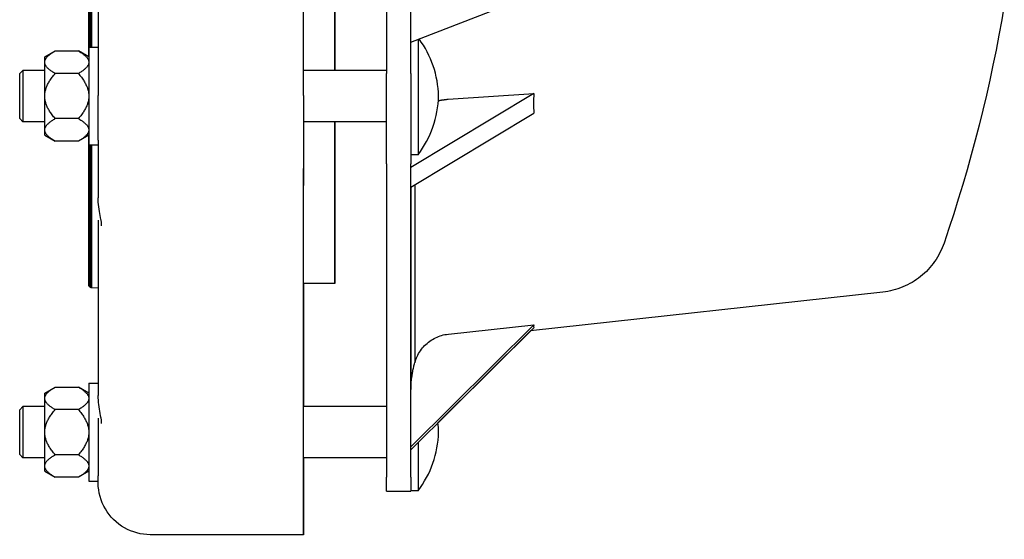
# Model space of a CAD drawing. Header units: millimetres. Extents: x -87 to 4389, y -44 to 1168.
# Tile 3 of 6: x 404 to 706, y 201 to 360. Entities that reach past the tile are written whole.
import ezdxf

# ---------------------------------------------------------------- set-up
doc = ezdxf.new("R2010")
doc.units = ezdxf.units.MM
doc.layers.add('DETAIL', color=2, linetype='Continuous')

msp = doc.modelspace()

# ---------------------------------------------------------------- linework, layer by layer
at = {"layer": 'DETAIL'}
for p, q in [((491.36, 336.74), (491.36, 542.74)), ((491.36, 336.74), (491.36, 542.74)), ((516.8, 536.03), (516.8, 343.53)), ((524.3, 343.53), (524.3, 536.03)), ((428.36, 372.09), (428.36, 336.75)), ((524.3, 353.16), (562.01, 367.9)), ((526.5, 354.02), (526.5, 318.59)), ((412, 348.6), (415.2, 350.44)), ((415.2, 350.44), (422.3, 350.44)), ((425.5, 348.6), (422.3, 350.44)), ((425.5, 351.59), (425.5, 321.59)), ((425.5, 351.59), (428.36, 351.59)), ((412, 347.2), (412, 348.6)), ((404.3, 343.49), (405.3, 344.49)), ((405.3, 344.49), (405.3, 328.69)), ((412, 344.49), (405.3, 344.49)), ((412, 346.76), (412, 347.2)), ((412, 337.03), (412, 346.76)), ((516.8, 344.49), (491.36, 344.49)), ((404.3, 329.69), (404.3, 343.49)), ((422.3, 343.52), (415.2, 343.52)), ((516.8, 315.82), (516.8, 343.53)), ((524.3, 343.53), (524.3, 315.82)), ((412, 336.16), (412, 337.03)), ((412, 326.43), (412, 336.16)), ((562.01, 337.37), (524.3, 314.67)), ((535.8, 335.63), (562.01, 337.37)), ((404.3, 329.69), (405.3, 328.69)), ((422.3, 329.67), (415.2, 329.67)), ((524.3, 308.68), (562.01, 331.38)), ((412, 328.69), (405.3, 328.69)), ((412, 325.99), (412, 326.43)), ((516.8, 328.69), (491.36, 328.69)), ((412, 324.59), (412, 325.99)), ((412, 324.59), (415.2, 322.74)), ((425.5, 324.59), (422.3, 322.74)), ((422.3, 322.74), (415.2, 322.74)), ((425.5, 321.59), (428.36, 321.59)), ((428.36, 323.03), (428.36, 305.36)), ((526.5, 318.59), (524.3, 318.59)), ((491.37, 211.4), (491.36, 314.37)), ((516.8, 315.82), (516.8, 219.57)), ((524.3, 219.57), (524.3, 315.82)), ((491.37, 206.21), (491.36, 309.17)), ((428.37, 298.45), (428.37, 298.45)), ((428.37, 298.45), (428.37, 244.64)), ((425.37, 278.84), (425.39, 278.65)), ((425.39, 278.65), (425.44, 278.47)), ((425.44, 278.47), (425.53, 278.3)), ((425.53, 278.3), (425.65, 278.15)), ((425.65, 278.15), (425.79, 278.03)), ((425.79, 278.03), (425.95, 277.93)), ((425.95, 277.93), (426.13, 277.87)), ((501.02, 279.03), (491.37, 279.03)), ((491.38, 279.03), (491.38, 241.31)), ((491.38, 279.03), (491.38, 241.31)), ((426.13, 277.87), (426.32, 277.84)), ((426.32, 277.84), (428.37, 277.74)), ((669.1, 276.42), (561.01, 264.48)), ((562.02, 266.39), (524.3, 228.96)), ((535.81, 263.52), (562.02, 266.39)), ((524.3, 228.04), (562.02, 265.48)), ((561.01, 264.48), (532.6, 236.28)), ((425.5, 248.41), (425.5, 218.41)), ((425.5, 248.41), (428.37, 248.41)), ((412, 245.41), (415.2, 247.26)), ((412, 244.01), (412, 245.41)), ((415.2, 247.26), (422.3, 247.26)), ((425.5, 245.41), (422.3, 247.26)), ((524.3, 246.53), (524.31, 246.53)), ((524.31, 246.53), (524.31, 246.73)), ((412, 243.57), (412, 244.01)), ((412, 233.85), (412, 243.57)), ((404.3, 240.31), (405.3, 241.31)), ((404.3, 226.51), (404.3, 240.31)), ((405.3, 241.31), (405.3, 225.51)), ((412, 241.31), (405.3, 241.31)), ((422.3, 240.33), (415.2, 240.33)), ((516.8, 241.31), (491.37, 241.31)), ((428.37, 237.73), (428.37, 237.73)), ((428.37, 237.73), (428.37, 220.06)), ((412, 232.97), (412, 233.85)), ((412, 223.24), (412, 232.97)), ((526.5, 230.23), (526.5, 215.41)), ((404.3, 226.51), (405.3, 225.51)), ((412, 225.51), (405.3, 225.51)), ((422.3, 226.48), (415.2, 226.48)), ((491.38, 225.51), (491.37, 206.21)), ((491.38, 225.51), (491.37, 211.41)), ((516.8, 225.51), (491.37, 225.51)), ((412, 222.8), (412, 223.24)), ((412, 221.4), (412, 222.8)), ((412, 221.4), (415.2, 219.56)), ((425.5, 221.4), (422.3, 219.56)), ((422.3, 219.56), (415.2, 219.56)), ((425.5, 218.41), (428.37, 218.41)), ((516.8, 215.28), (516.8, 219.57)), ((524.3, 219.57), (524.3, 215.28)), ((516.8, 215.28), (524.3, 215.28)), ((526.5, 215.41), (524.3, 215.41)), ((491.37, 201.94), (444.37, 201.94))]:
    msp.add_line(p, q, dxfattribs=at)
at = {"layer": 'DETAIL', "flags": 128}
for points in [[(706.37, 364.6), (705.57, 359.95), (704.72, 355.31), (703.83, 350.67), (702.89, 346.05), (701.9, 341.44), (700.86, 336.83), (699.77, 332.24), (698.64, 327.65), (697.46, 323.08), (696.23, 318.52), (694.95, 313.97), (693.63, 309.44), (692.26, 304.92), (690.85, 300.42), (689.39, 295.93), (687.88, 291.46)], [(412, 347.2), (412.02, 347.33), (412.05, 347.46), (412.09, 347.59), (412.14, 347.72), (412.2, 347.85), (412.27, 347.98), (412.35, 348.11), (412.44, 348.24), (412.53, 348.37), (412.64, 348.5), (412.76, 348.63), (412.88, 348.76), (413.02, 348.9), (413.17, 349.03), (413.32, 349.17), (413.49, 349.3), (413.66, 349.44), (413.85, 349.58), (414.05, 349.72), (414.26, 349.86), (414.48, 350), (414.71, 350.15), (414.95, 350.3), (415.2, 350.44)], [(422.3, 350.44), (422.55, 350.3), (422.8, 350.15), (423.03, 350), (423.24, 349.86), (423.45, 349.72), (423.65, 349.58), (423.84, 349.44), (424.01, 349.3), (424.18, 349.17), (424.33, 349.03), (424.48, 348.9), (424.62, 348.76), (424.74, 348.63), (424.86, 348.5), (424.97, 348.37), (425.06, 348.24), (425.15, 348.11), (425.23, 347.98), (425.3, 347.85), (425.36, 347.72), (425.41, 347.59), (425.45, 347.46), (425.48, 347.33), (425.5, 347.2)], [(415.2, 343.52), (414.95, 343.67), (414.71, 343.82), (414.48, 343.96), (414.26, 344.1), (414.05, 344.24), (413.85, 344.38), (413.66, 344.52), (413.49, 344.66), (413.32, 344.8), (413.17, 344.93), (413.02, 345.07), (412.88, 345.2), (412.76, 345.33), (412.64, 345.46), (412.53, 345.6), (412.44, 345.73), (412.35, 345.86), (412.27, 345.99), (412.2, 346.12), (412.14, 346.25), (412.09, 346.37), (412.05, 346.5), (412.02, 346.63), (412, 346.76)], [(425.5, 346.76), (425.48, 346.63), (425.45, 346.5), (425.41, 346.37), (425.36, 346.25), (425.3, 346.12), (425.23, 345.99), (425.15, 345.86), (425.06, 345.73), (424.97, 345.6), (424.86, 345.46), (424.74, 345.33), (424.62, 345.2), (424.48, 345.07), (424.33, 344.93), (424.18, 344.8), (424.01, 344.66), (423.84, 344.52), (423.65, 344.38), (423.45, 344.24), (423.24, 344.1), (423.03, 343.96), (422.8, 343.82), (422.55, 343.67), (422.3, 343.52)], [(412, 337.03), (412.02, 337.29), (412.05, 337.55), (412.09, 337.81), (412.14, 338.07), (412.2, 338.33), (412.27, 338.59), (412.35, 338.85), (412.44, 339.11), (412.53, 339.37), (412.64, 339.63), (412.76, 339.89), (412.88, 340.16), (413.02, 340.43), (413.17, 340.69), (413.32, 340.96), (413.49, 341.24), (413.66, 341.51), (413.85, 341.79), (414.05, 342.07), (414.26, 342.35), (414.48, 342.64), (414.71, 342.93), (414.95, 343.22), (415.2, 343.52)], [(422.3, 343.52), (422.55, 343.22), (422.8, 342.93), (423.03, 342.64), (423.24, 342.35), (423.45, 342.07), (423.65, 341.79), (423.84, 341.51), (424.01, 341.24), (424.18, 340.96), (424.33, 340.69), (424.48, 340.43), (424.62, 340.16), (424.74, 339.89), (424.86, 339.63), (424.97, 339.37), (425.06, 339.11), (425.15, 338.85), (425.23, 338.59), (425.3, 338.33), (425.36, 338.07), (425.41, 337.81), (425.45, 337.55), (425.48, 337.29), (425.5, 337.03)], [(415.2, 329.67), (414.95, 329.97), (414.71, 330.26), (414.48, 330.55), (414.26, 330.84), (414.05, 331.12), (413.85, 331.4), (413.66, 331.68), (413.49, 331.95), (413.32, 332.23), (413.17, 332.5), (413.02, 332.76), (412.88, 333.03), (412.76, 333.3), (412.64, 333.56), (412.53, 333.82), (412.44, 334.08), (412.35, 334.34), (412.27, 334.6), (412.2, 334.86), (412.14, 335.12), (412.09, 335.38), (412.05, 335.64), (412.02, 335.9), (412, 336.16)], [(425.5, 336.16), (425.48, 335.9), (425.45, 335.64), (425.41, 335.38), (425.36, 335.12), (425.3, 334.86), (425.23, 334.6), (425.15, 334.34), (425.06, 334.08), (424.97, 333.82), (424.86, 333.56), (424.74, 333.3), (424.62, 333.03), (424.48, 332.76), (424.33, 332.5), (424.18, 332.23), (424.01, 331.95), (423.84, 331.68), (423.65, 331.4), (423.45, 331.12), (423.24, 330.84), (423.03, 330.55), (422.8, 330.26), (422.55, 329.97), (422.3, 329.67)], [(428.36, 323.03), (428.36, 323.57), (428.36, 324.18), (428.36, 324.84), (428.36, 325.55), (428.36, 326.3), (428.36, 327.1), (428.36, 327.95), (428.36, 328.83), (428.36, 329.74), (428.36, 330.69), (428.36, 331.66), (428.36, 332.65), (428.36, 333.66), (428.36, 334.68), (428.36, 335.71), (428.36, 336.75)], [(532.74, 335.17), (532.85, 335.2), (532.97, 335.23), (533.09, 335.25), (533.21, 335.28), (533.34, 335.3), (533.46, 335.33), (533.58, 335.35), (533.71, 335.37), (533.84, 335.4), (533.97, 335.42), (534.09, 335.44), (534.22, 335.46), (534.35, 335.48), (534.48, 335.49), (534.61, 335.51), (534.75, 335.53), (534.88, 335.54), (535.01, 335.56), (535.14, 335.57), (535.27, 335.58), (535.41, 335.6), (535.54, 335.61), (535.67, 335.62), (535.8, 335.63)], [(412, 326.43), (412.02, 326.56), (412.05, 326.69), (412.09, 326.81), (412.14, 326.94), (412.2, 327.07), (412.27, 327.2), (412.35, 327.33), (412.44, 327.46), (412.53, 327.59), (412.64, 327.73), (412.76, 327.86), (412.88, 327.99), (413.02, 328.12), (413.17, 328.26), (413.32, 328.39), (413.49, 328.53), (413.66, 328.67), (413.85, 328.8), (414.05, 328.95), (414.26, 329.09), (414.48, 329.23), (414.71, 329.37), (414.95, 329.52), (415.2, 329.67)], [(422.3, 329.67), (422.55, 329.52), (422.8, 329.37), (423.03, 329.23), (423.24, 329.09), (423.45, 328.95), (423.65, 328.8), (423.84, 328.67), (424.01, 328.53), (424.18, 328.39), (424.33, 328.26), (424.48, 328.12), (424.62, 327.99), (424.74, 327.86), (424.86, 327.73), (424.97, 327.59), (425.06, 327.46), (425.15, 327.33), (425.23, 327.2), (425.3, 327.07), (425.36, 326.94), (425.41, 326.81), (425.45, 326.69), (425.48, 326.56), (425.5, 326.43)], [(415.2, 322.74), (414.95, 322.89), (414.71, 323.04), (414.48, 323.19), (414.26, 323.33), (414.05, 323.47), (413.85, 323.61), (413.66, 323.75), (413.49, 323.89), (413.32, 324.02), (413.17, 324.16), (413.02, 324.29), (412.88, 324.43), (412.76, 324.56), (412.64, 324.69), (412.53, 324.82), (412.44, 324.95), (412.35, 325.08), (412.27, 325.21), (412.2, 325.34), (412.14, 325.47), (412.09, 325.6), (412.05, 325.73), (412.02, 325.86), (412, 325.99)], [(425.5, 325.99), (425.48, 325.86), (425.45, 325.73), (425.41, 325.6), (425.36, 325.47), (425.3, 325.34), (425.23, 325.21), (425.15, 325.08), (425.06, 324.95), (424.97, 324.82), (424.86, 324.69), (424.74, 324.56), (424.62, 324.43), (424.48, 324.29), (424.33, 324.16), (424.18, 324.02), (424.01, 323.89), (423.84, 323.75), (423.65, 323.61), (423.45, 323.47), (423.24, 323.33), (423.03, 323.19), (422.8, 323.04), (422.55, 322.89), (422.3, 322.74)], [(429.38, 296.78), (429.38, 296.8), (429.39, 296.86), (429.4, 296.95), (429.41, 297.06), (429.41, 297.2), (429.4, 297.37), (429.39, 297.56), (429.37, 297.76), (429.35, 297.98), (429.31, 298.22), (429.28, 298.47), (429.23, 298.74), (429.13, 299.3), (429.02, 299.91), (428.91, 300.54), (428.79, 301.21), (428.68, 301.89), (428.57, 302.58), (428.49, 303.28), (428.42, 303.98), (428.38, 304.68), (428.36, 305.36)], [(687.88, 291.46), (687.61, 290.71), (687.31, 289.98), (686.99, 289.25), (686.64, 288.54), (686.27, 287.84), (685.87, 287.15), (685.45, 286.47), (685, 285.82), (684.54, 285.18), (684.05, 284.56), (683.54, 283.95), (683, 283.36), (682.45, 282.79), (681.87, 282.24), (681.28, 281.71), (680.67, 281.21), (680.04, 280.72), (679.4, 280.26), (678.74, 279.82), (678.06, 279.41), (677.37, 279.02), (676.67, 278.65), (675.95, 278.31), (675.22, 277.99), (674.48, 277.7), (673.73, 277.43), (672.98, 277.2), (672.21, 276.99), (671.44, 276.8), (670.67, 276.65), (669.89, 276.52), (669.1, 276.42)], [(525.53, 254.76), (525.68, 255.25), (525.84, 255.73), (526.02, 256.19), (526.21, 256.64), (526.44, 257.09), (526.68, 257.54), (526.95, 257.99), (527.24, 258.43), (527.55, 258.86), (527.87, 259.26), (528.2, 259.65), (528.54, 260.01), (528.89, 260.35), (529.27, 260.68), (529.67, 261.01), (530.09, 261.33), (530.52, 261.62), (530.97, 261.9), (531.42, 262.16), (531.88, 262.39), (532.33, 262.6), (532.79, 262.79), (533.26, 262.96), (533.75, 263.11), (534.25, 263.25), (534.77, 263.36), (535.29, 263.45), (535.81, 263.52)], [(524.31, 246.73), (524.32, 247.05), (524.33, 247.38), (524.35, 247.71), (524.37, 248.04), (524.39, 248.37), (524.42, 248.7), (524.45, 249.04), (524.48, 249.38), (524.52, 249.71), (524.56, 250.05), (524.61, 250.39), (524.66, 250.73), (524.71, 251.07), (524.77, 251.41), (524.83, 251.75), (524.89, 252.09), (524.96, 252.42), (525.03, 252.76), (525.11, 253.1), (525.18, 253.43), (525.27, 253.77), (525.35, 254.1), (525.44, 254.43), (525.53, 254.76)], [(412, 244.01), (412.02, 244.14), (412.05, 244.27), (412.09, 244.4), (412.14, 244.53), (412.2, 244.66), (412.27, 244.79), (412.35, 244.92), (412.44, 245.05), (412.53, 245.18), (412.64, 245.31), (412.76, 245.44), (412.88, 245.58), (413.02, 245.71), (413.17, 245.84), (413.32, 245.98), (413.49, 246.12), (413.66, 246.25), (413.85, 246.39), (414.05, 246.53), (414.26, 246.67), (414.48, 246.82), (414.71, 246.96), (414.95, 247.11), (415.2, 247.26)], [(422.3, 247.26), (422.55, 247.11), (422.8, 246.96), (423.03, 246.82), (423.24, 246.67), (423.45, 246.53), (423.65, 246.39), (423.84, 246.25), (424.01, 246.12), (424.18, 245.98), (424.33, 245.84), (424.48, 245.71), (424.62, 245.58), (424.74, 245.44), (424.86, 245.31), (424.97, 245.18), (425.06, 245.05), (425.15, 244.92), (425.23, 244.79), (425.3, 244.66), (425.36, 244.53), (425.41, 244.4), (425.45, 244.27), (425.48, 244.14), (425.5, 244.01)], [(415.2, 240.33), (414.95, 240.48), (414.71, 240.63), (414.48, 240.77), (414.26, 240.92), (414.05, 241.06), (413.85, 241.2), (413.66, 241.34), (413.49, 241.47), (413.32, 241.61), (413.17, 241.74), (413.02, 241.88), (412.88, 242.01), (412.76, 242.14), (412.64, 242.28), (412.53, 242.41), (412.44, 242.54), (412.35, 242.67), (412.27, 242.8), (412.2, 242.93), (412.14, 243.06), (412.09, 243.19), (412.05, 243.32), (412.02, 243.45), (412, 243.57)], [(425.5, 243.57), (425.48, 243.45), (425.45, 243.32), (425.41, 243.19), (425.36, 243.06), (425.3, 242.93), (425.23, 242.8), (425.15, 242.67), (425.06, 242.54), (424.97, 242.41), (424.86, 242.28), (424.74, 242.14), (424.62, 242.01), (424.48, 241.88), (424.33, 241.74), (424.18, 241.61), (424.01, 241.47), (423.84, 241.34), (423.65, 241.2), (423.45, 241.06), (423.24, 240.92), (423.03, 240.77), (422.8, 240.63), (422.55, 240.48), (422.3, 240.33)], [(429.39, 236.06), (429.39, 236.08), (429.4, 236.14), (429.41, 236.22), (429.42, 236.34), (429.42, 236.48), (429.41, 236.65), (429.4, 236.83), (429.38, 237.04), (429.35, 237.26), (429.32, 237.5), (429.28, 237.75), (429.24, 238.02), (429.14, 238.58), (429.03, 239.19), (428.91, 239.82), (428.79, 240.48), (428.68, 241.16), (428.58, 241.86), (428.49, 242.56), (428.43, 243.26), (428.39, 243.96), (428.37, 244.64)], [(412, 233.85), (412.02, 234.1), (412.05, 234.36), (412.09, 234.62), (412.14, 234.88), (412.2, 235.14), (412.27, 235.4), (412.35, 235.66), (412.44, 235.92), (412.53, 236.18), (412.64, 236.44), (412.76, 236.71), (412.88, 236.97), (413.02, 237.24), (413.17, 237.51), (413.32, 237.78), (413.49, 238.05), (413.66, 238.32), (413.85, 238.6), (414.05, 238.88), (414.26, 239.17), (414.48, 239.45), (414.71, 239.74), (414.95, 240.03), (415.2, 240.33)], [(422.3, 240.33), (422.55, 240.03), (422.8, 239.74), (423.03, 239.45), (423.24, 239.17), (423.45, 238.88), (423.65, 238.6), (423.84, 238.32), (424.01, 238.05), (424.18, 237.78), (424.33, 237.51), (424.48, 237.24), (424.62, 236.97), (424.74, 236.71), (424.86, 236.44), (424.97, 236.18), (425.06, 235.92), (425.15, 235.66), (425.23, 235.4), (425.3, 235.14), (425.36, 234.88), (425.41, 234.62), (425.45, 234.36), (425.48, 234.1), (425.5, 233.85)], [(415.2, 226.48), (414.95, 226.78), (414.71, 227.07), (414.48, 227.36), (414.26, 227.65), (414.05, 227.93), (413.85, 228.21), (413.66, 228.49), (413.49, 228.76), (413.32, 229.04), (413.17, 229.31), (413.02, 229.58), (412.88, 229.84), (412.76, 230.11), (412.64, 230.37), (412.53, 230.63), (412.44, 230.9), (412.35, 231.16), (412.27, 231.42), (412.2, 231.67), (412.14, 231.93), (412.09, 232.19), (412.05, 232.45), (412.02, 232.71), (412, 232.97)], [(425.5, 232.97), (425.48, 232.71), (425.45, 232.45), (425.41, 232.19), (425.36, 231.93), (425.3, 231.67), (425.23, 231.42), (425.15, 231.16), (425.06, 230.9), (424.97, 230.63), (424.86, 230.37), (424.74, 230.11), (424.62, 229.84), (424.48, 229.58), (424.33, 229.31), (424.18, 229.04), (424.01, 228.76), (423.84, 228.49), (423.65, 228.21), (423.45, 227.93), (423.24, 227.65), (423.03, 227.36), (422.8, 227.07), (422.55, 226.78), (422.3, 226.48)], [(412, 223.24), (412.02, 223.37), (412.05, 223.5), (412.09, 223.63), (412.14, 223.76), (412.2, 223.89), (412.27, 224.02), (412.35, 224.15), (412.44, 224.28), (412.53, 224.41), (412.64, 224.54), (412.76, 224.67), (412.88, 224.8), (413.02, 224.93), (413.17, 225.07), (413.32, 225.2), (413.49, 225.34), (413.66, 225.48), (413.85, 225.62), (414.05, 225.76), (414.26, 225.9), (414.48, 226.04), (414.71, 226.19), (414.95, 226.33), (415.2, 226.48)], [(422.3, 226.48), (422.55, 226.33), (422.8, 226.19), (423.03, 226.04), (423.24, 225.9), (423.45, 225.76), (423.65, 225.62), (423.84, 225.48), (424.01, 225.34), (424.18, 225.2), (424.33, 225.07), (424.48, 224.93), (424.62, 224.8), (424.74, 224.67), (424.86, 224.54), (424.97, 224.41), (425.06, 224.28), (425.15, 224.15), (425.23, 224.02), (425.3, 223.89), (425.36, 223.76), (425.41, 223.63), (425.45, 223.5), (425.48, 223.37), (425.5, 223.24)], [(415.2, 219.56), (414.95, 219.71), (414.71, 219.85), (414.48, 220), (414.26, 220.14), (414.05, 220.28), (413.85, 220.42), (413.66, 220.56), (413.49, 220.7), (413.32, 220.83), (413.17, 220.97), (413.02, 221.1), (412.88, 221.24), (412.76, 221.37), (412.64, 221.5), (412.53, 221.63), (412.44, 221.76), (412.35, 221.89), (412.27, 222.02), (412.2, 222.15), (412.14, 222.28), (412.09, 222.41), (412.05, 222.54), (412.02, 222.67), (412, 222.8)], [(425.5, 222.8), (425.48, 222.67), (425.45, 222.54), (425.41, 222.41), (425.36, 222.28), (425.3, 222.15), (425.23, 222.02), (425.15, 221.89), (425.06, 221.76), (424.97, 221.63), (424.86, 221.5), (424.74, 221.37), (424.62, 221.24), (424.48, 221.1), (424.33, 220.97), (424.18, 220.83), (424.01, 220.7), (423.84, 220.56), (423.65, 220.42), (423.45, 220.28), (423.24, 220.14), (423.03, 220), (422.8, 219.85), (422.55, 219.71), (422.3, 219.56)], [(444.37, 201.94), (443.34, 201.98), (442.3, 202.08), (441.27, 202.25), (440.26, 202.48), (439.27, 202.78), (438.3, 203.14), (437.35, 203.57), (436.43, 204.06), (435.54, 204.6), (434.7, 205.2), (433.89, 205.86), (433.13, 206.56), (432.41, 207.32), (431.75, 208.12), (431.14, 208.96), (430.58, 209.83), (430.09, 210.75), (429.65, 211.69), (429.27, 212.66), (428.96, 213.65), (428.72, 214.65), (428.54, 215.67), (428.42, 216.7), (428.39, 217.22), (428.38, 217.48), (428.37, 217.73), (428.37, 217.79), (428.37, 217.84), (428.37, 217.89), (428.37, 217.93), (428.37, 217.96), (428.37, 218.07), (428.37, 218.24), (428.37, 218.48), (428.37, 218.78), (428.37, 219.15), (428.37, 219.57), (428.37, 220.06)]]:
    msp.add_lwpolyline(points, dxfattribs=at)
at = {"layer": 'DETAIL'}
for centre, start, end in [((501.93, 335.89), 1.3017, 36.2479), ((501.93, 337.3), 322.7216, 358.6983), ((501.93, 232.71), 1.3017, 6.6529), ((501.93, 234.11), 322.7216, 358.6983)]:
    msp.add_arc(centre, 30.88, start, end, dxfattribs=at)
for centre, major_axis, ratio, start_param, end_param in [((501.02, 439.78), (0, 155.75), 0.000054, 0.912487, 2.229158), ((501.02, 439.78), (0, -160.75), 0.000054, 4.077868, 5.346861), ((501.02, 439.78), (0, -155.75), 0.000054, 0.912487, 2.229158), ((501.02, 439.78), (0, 160.75), 0.000054, 4.077868, 5.346861), ((425.37, 439.78), (0, 160.94), 0.000054, 0.969061, 2.172577), ((425.39, 439.78), (0, 161.13), 0.000054, 0.969786, 2.171852), ((425.44, 439.78), (0, 161.31), 0.000054, 0.970327, 2.17131), ((425.53, 439.78), (0, 161.48), 0.000054, 0.993086, 2.148548), ((425.65, 439.78), (0, 161.63), 0.000054, 0.993691, 2.147944), ((425.79, 439.78), (0, 161.75), 0.000054, 0.994194, 2.147441), ((425.95, 439.78), (0, 161.85), 0.000054, 0.994575, 2.147059), ((426.13, 439.78), (0, 161.91), 0.000054, 0.994828, 2.146807), ((426.32, 439.78), (0, 161.94), 0.000054, 0.99494, 2.146694), ((491.36, 336.75), (0, 31.84), 0.000054, 1.571009, 2.618252), ((491.36, 336.75), (0, 25.84), 0.000054, 1.571019, 2.618242), ((719.74, 429.3), (141.48, 140.56), 0.496788, 2.659272, 2.707106), ((501.02, 439.78), (0, -155.75), 0.000054, 5.506507, 7.059863), ((501.02, 439.78), (0, -160.75), 0.000054, 5.475345, 7.091026), ((425.37, 439.78), (0, -160.94), 0.000054, 5.510739, 6.282613), ((425.39, 439.78), (0, -161.13), 0.000054, 5.509447, 6.282999), ((425.44, 439.78), (0, -161.31), 0.000054, 5.508026, 6.283079), ((425.53, 439.78), (0, -161.48), 0.000054, 5.533504, 6.283116), ((425.65, 439.78), (0, -161.63), 0.000054, 5.532509, 6.283138), ((425.79, 439.78), (0, -161.75), 0.000054, 5.531681, 6.283154), ((425.95, 439.78), (0, -161.85), 0.000054, 5.531053, 6.283166), ((426.13, 439.78), (0, -161.91), 0.000054, 5.530638, 6.283177), ((426.32, 439.78), (0, -161.94), 0.000054, 5.530453, 6.283182), ((524.31, 439.78), (0, -195.2), 0.000054, 5.448763, 6.1418), ((525.53, 439.78), (0, -186.92), 0.000054, 5.484201, 6.140948), ((719.75, 422.49), (157.48, 157.46), 0.060845, 3.057013, 3.104848), ((491.37, 233.78), (0, -25.84), 0.000054, 5.759782, 6.80698), ((491.37, 233.78), (0, -31.84), 0.000054, 5.759782, 6.806992)]:
    msp.add_ellipse(centre, major_axis=major_axis, ratio=ratio, start_param=start_param, end_param=end_param, dxfattribs=at)

doc.saveas('drawing.dxf')
